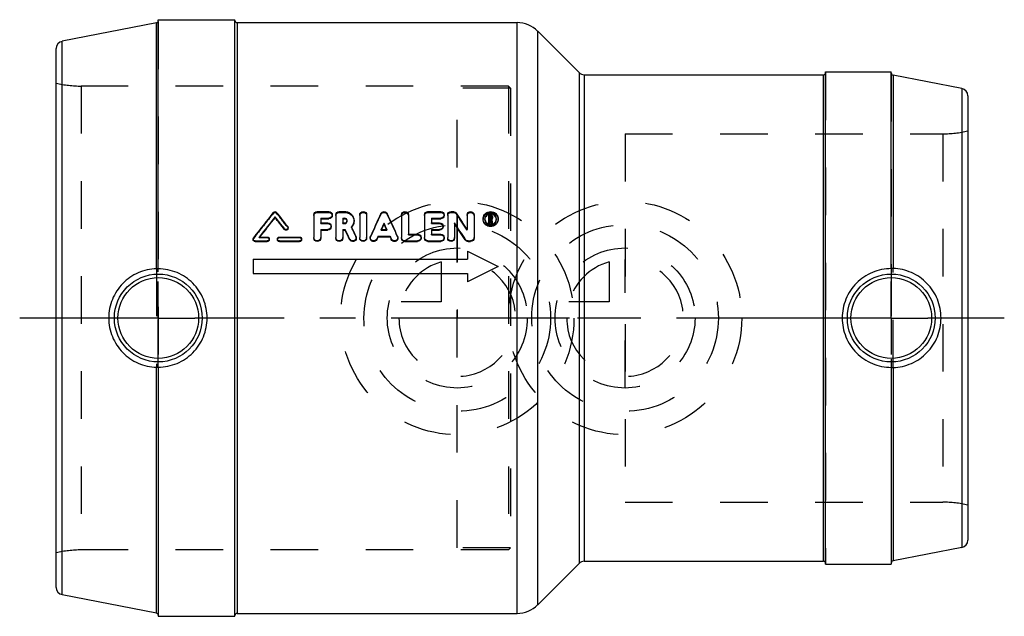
# Model space of a CAD drawing. Header units: millimetres. Extents: x 432 to 568, y 459 to 541.
import ezdxf

# ---------------------------------------------------------------- set-up
doc = ezdxf.new("R2010")
doc.units = ezdxf.units.MM
doc.header["$LTSCALE"] = 65.185185
doc.linetypes.add('CENTER', pattern=[0.6, 0.375, -0.075, 0.075, -0.075])
doc.linetypes.add('HIDDEN', pattern=[0.2, 0.1, -0.1])
for name, color, linetype in [('KOERPER', 7, 'CONTINUOUS'), ('KONST.EL_MIT_GEO', 7, 'CONTINUOUS'), ('KURVEN', 7, 'CONTINUOUS'), ('L1', 7, 'CONTINUOUS')]:
    doc.layers.add(name, color=color, linetype=linetype)

msp = doc.modelspace()

# ---------------------------------------------------------------- linework, layer by layer
at = {"layer": 'KOERPER', "color": 7, "linetype": 'Continuous'}
for p, q in [((451.26, 506.75), (451.26, 540.45)), ((451.5, 506.73), (451.5, 540.9)), ((451.5, 540.9), (462, 540.9)), ((462, 459.1), (462, 540.9)), ((462.3, 540.5), (500.69, 540.5)), ((503.52, 539.33), (509.21, 533.64)), ((509.91, 533.35), (542.7, 533.35)), ((543, 533.75), (552, 533.75)), ((543, 466.25), (543, 533.75)), ((552, 506.77), (552, 533.75)), ((552.24, 533.3), (552.24, 506.79)), ((451.26, 459.55), (451.26, 493.25)), ((451.5, 493.27), (451.5, 459.1)), ((552, 493.23), (552, 466.25)), ((552.24, 493.21), (552.24, 466.7)), ((503.52, 460.67), (509.21, 466.36)), ((509.91, 466.65), (542.7, 466.65)), ((543, 466.25), (552, 466.25)), ((451.5, 459.1), (462, 459.1)), ((462.3, 459.5), (500.69, 459.5))]:
    msp.add_line(p, q, dxfattribs=at)
at = {"layer": 'KOERPER', "color": 8, "linetype": 'HIDDEN'}
for p, q in [((492.5, 468.5), (492.5, 531.5)), ((499.8, 531.5), (492.5, 531.5)), ((499.8, 531.5), (499.8, 468.5)), ((515.5, 525.25), (515.5, 474.75)), ((451.26, 506.75), (451.26, 493.25)), ((451.5, 493.27), (451.5, 506.73)), ((552, 506.77), (552, 493.23)), ((552.24, 493.21), (552.24, 506.79)), ((499.8, 468.5), (492.5, 468.5))]:
    msp.add_line(p, q, dxfattribs=at)
at = {"layer": 'KOERPER', "color": 7, "linetype": 'Continuous'}
for points, knots in [([(451.26, 506.75), (450.4, 506.73), (448.68, 506.35), (446.5, 504.84), (445.05, 502.61), (444.71, 500.87), (444.71, 500)], [0, 0, 0, 0, 0.247974, 0.498095, 0.748985, 1, 1, 1, 1]), ([(451.5, 506.74), (451.5, 506.74), (451.49, 506.74), (451.48, 506.75), (451.46, 506.75), (451.42, 506.75), (451.35, 506.75), (451.29, 506.75), (451.26, 506.75)], [0, 0, 0, 0, 0.021046, 0.075114, 0.162696, 0.281733, 0.601873, 1, 1, 1, 1]), ([(458.2, 500), (458.2, 500.87), (457.85, 502.64), (456.37, 504.88), (454.14, 506.38), (452.37, 506.73), (451.5, 506.73)], [0, 0, 0, 0, 0.250291, 0.500034, 0.749751, 1, 1, 1, 1]), ([(552, 506.77), (551.12, 506.77), (549.35, 506.41), (547.11, 504.9), (545.62, 502.66), (545.27, 500.88), (545.27, 500)], [0, 0, 0, 0, 0.250369, 0.499939, 0.749561, 1, 1, 1, 1]), ([(552.24, 506.79), (552.21, 506.79), (552.15, 506.79), (552.08, 506.79), (552.04, 506.79), (552.02, 506.78), (552.01, 506.78), (552, 506.78), (552, 506.78)], [0, 0, 0, 0, 0.399602, 0.719628, 0.838215, 0.925309, 0.979034, 1, 1, 1, 1]), ([(558.82, 500), (558.82, 500.87), (558.48, 502.63), (557.02, 504.86), (554.84, 506.38), (553.1, 506.77), (552.24, 506.79)], [0, 0, 0, 0, 0.250857, 0.501672, 0.751948, 1, 1, 1, 1]), ([(444.71, 500), (444.71, 499.13), (445.05, 497.39), (446.5, 495.16), (448.68, 493.65), (450.4, 493.27), (451.26, 493.25)], [0, 0, 0, 0, 0.251015, 0.501906, 0.752026, 1, 1, 1, 1]), ([(451.5, 493.27), (452.37, 493.27), (454.14, 493.62), (456.37, 495.12), (457.85, 497.36), (458.2, 499.13), (458.2, 500)], [0, 0, 0, 0, 0.250242, 0.499954, 0.749702, 1, 1, 1, 1]), ([(545.27, 500), (545.27, 499.12), (545.62, 497.34), (547.11, 495.1), (549.35, 493.59), (551.12, 493.23), (552, 493.23)], [0, 0, 0, 0, 0.250439, 0.500062, 0.749631, 1, 1, 1, 1]), ([(552.24, 493.21), (553.1, 493.23), (554.84, 493.62), (557.02, 495.14), (558.48, 497.37), (558.82, 499.13), (558.82, 500)], [0, 0, 0, 0, 0.248043, 0.498311, 0.749135, 1, 1, 1, 1]), ([(451.26, 493.25), (451.29, 493.25), (451.35, 493.25), (451.42, 493.25), (451.46, 493.25), (451.48, 493.25), (451.49, 493.26), (451.5, 493.26), (451.5, 493.26)], [0, 0, 0, 0, 0.398115, 0.718245, 0.837283, 0.924865, 0.978944, 1, 1, 1, 1]), ([(552, 493.22), (552, 493.22), (552.01, 493.22), (552.02, 493.22), (552.04, 493.21), (552.08, 493.21), (552.15, 493.21), (552.21, 493.21), (552.24, 493.21)], [0, 0, 0, 0, 0.020956, 0.074671, 0.161763, 0.280349, 0.600386, 1, 1, 1, 1])]:
    msp.add_open_spline(points, degree=3, knots=knots, dxfattribs=at)
at = {"layer": 'KONST.EL_MIT_GEO', "color": 7, "linetype": 'Continuous'}
for p, q in [((451.26, 540.45), (438.31, 537.94)), ((462.3, 540.5), (462.3, 459.5)), ((500.69, 459.5), (500.69, 540.5)), ((503.52, 460.67), (503.52, 539.33)), ((438.31, 462.06), (438.31, 537.94)), ((437.5, 463.05), (437.5, 536.95)), ((509.21, 533.64), (509.21, 466.36)), ((509.91, 533.35), (509.91, 466.65)), ((542.7, 466.65), (542.7, 533.35)), ((561.69, 531.47), (552.24, 533.3)), ((561.69, 531.47), (561.69, 468.53)), ((562.5, 530.48), (562.5, 469.52)), ((473.3, 514.59), (474.89, 514.59)), ((476.31, 514.59), (477.05, 514.59)), ((488.48, 514.59), (490.22, 514.59)), ((491.65, 514.59), (491.97, 514.59)), ((467.5, 513.79), (467.5, 513.89)), ((472.83, 514.14), (472.83, 511.02)), ((473.78, 513.69), (473.78, 513.04)), ((473.78, 513.69), (474.89, 513.69)), ((473.78, 513.59), (474.89, 513.59)), ((473.78, 513.04), (474.73, 513.04)), ((474.89, 513.59), (474.89, 513.69)), ((475.84, 514.14), (475.84, 511.02)), ((476.79, 513.69), (476.79, 513.04)), ((476.79, 513.69), (477.05, 513.69)), ((476.79, 513.59), (477.05, 513.59)), ((476.79, 513.04), (477.05, 513.04)), ((477.05, 513.59), (477.05, 513.69)), ((479.12, 514.14), (479.12, 511.02)), ((480.07, 514.14), (480.07, 511.02)), ((482.46, 512.92), (482.46, 513.01)), ((484.84, 514.14), (484.84, 511.02)), ((485.79, 514.14), (485.79, 511.48)), ((488.01, 514.14), (488.01, 511.02)), ((488.96, 513.69), (488.96, 513.04)), ((488.96, 513.69), (490.22, 513.69)), ((488.96, 513.59), (490.22, 513.59)), ((488.96, 513.04), (490.07, 513.04)), ((490.22, 513.59), (490.22, 513.69)), ((491.18, 514.14), (491.18, 511.02)), ((492.13, 513.04), (492.13, 511.02)), ((493.84, 514.14), (493.84, 512.13)), ((494.79, 514.14), (494.79, 511.02)), ((496.83, 512.99), (496.83, 514.14)), ((496.83, 514.14), (497.06, 514.14)), ((496.83, 513.08), (496.99, 513.08)), ((496.95, 513.99), (496.95, 513.67)), ((496.95, 513.99), (497.06, 513.99)), ((496.95, 513.89), (497.06, 513.89)), ((496.95, 513.67), (497.06, 513.67)), ((496.99, 512.99), (496.99, 513.52)), ((496.99, 513.52), (497.04, 513.52)), ((496.99, 513.42), (497.04, 513.42)), ((497.04, 513.42), (497.04, 513.52)), ((497.04, 513.52), (497.08, 513.33)), ((497.04, 513.42), (497.06, 513.33)), ((497.06, 513.89), (497.06, 513.99)), ((497.06, 513.33), (497.07, 513.28)), ((497.07, 513.28), (497.11, 513.11)), ((497.08, 513.33), (497.09, 513.28)), ((497.09, 513.28), (497.14, 513.08)), ((497.11, 513.11), (497.12, 513.08)), ((497.14, 512.99), (497.14, 513.08)), ((497.14, 513.08), (497.3, 513.08)), ((497.15, 513.91), (497.15, 513.75)), ((497.19, 513.56), (497.24, 513.35)), ((497.24, 513.35), (497.27, 513.24)), ((497.27, 513.24), (497.3, 513.08)), ((497.3, 512.99), (497.3, 513.08)), ((497.31, 513.91), (497.31, 513.75)), ((497.31, 513.65), (497.31, 513.68)), ((468.8, 512.14), (468.8, 512.23)), ((473.78, 512.13), (473.78, 511.02)), ((473.78, 512.13), (474.73, 512.13)), ((473.78, 512.04), (474.73, 512.04)), ((474.73, 512.04), (474.73, 512.13)), ((476.79, 512.13), (476.79, 511.02)), ((476.79, 512.13), (477.11, 512.13)), ((476.79, 512.04), (477.11, 512.04)), ((477.11, 512.04), (477.11, 512.13)), ((482.05, 512.13), (482.86, 512.13)), ((488.96, 512.13), (488.96, 511.48)), ((488.96, 512.13), (490.07, 512.13)), ((488.96, 512.04), (490.07, 512.04)), ((490.07, 512.04), (490.07, 512.13)), ((496.83, 512.99), (496.99, 512.99)), ((497.14, 512.99), (497.3, 512.99)), ((464.78, 510.48), (464.78, 510.56)), ((464.78, 510.56), (466.44, 510.56)), ((464.78, 510.48), (466.44, 510.48)), ((465.33, 511.1), (466.44, 511.1)), ((466.44, 510.48), (466.44, 510.56)), ((468.11, 511.1), (470.88, 511.1)), ((468.11, 510.48), (468.11, 510.56)), ((468.11, 510.56), (470.88, 510.56)), ((468.11, 510.48), (470.88, 510.48)), ((470.88, 510.48), (470.88, 510.56)), ((477.74, 510.75), (477.74, 510.83)), ((481.63, 511.21), (481.46, 510.84)), ((481.63, 511.13), (481.46, 510.76)), ((481.46, 510.76), (481.46, 510.84)), ((481.63, 511.13), (481.63, 511.21)), ((481.63, 511.21), (483.28, 511.21)), ((481.63, 511.13), (483.28, 511.13)), ((483.28, 511.13), (483.28, 511.21)), ((483.28, 511.21), (483.45, 510.84)), ((483.28, 511.13), (483.45, 510.76)), ((483.45, 510.76), (483.45, 510.84)), ((485.31, 510.48), (485.31, 510.56)), ((485.31, 510.56), (487.05, 510.56)), ((485.31, 510.48), (487.05, 510.48)), ((485.79, 511.48), (487.05, 511.48)), ((487.05, 510.48), (487.05, 510.56)), ((488.48, 510.48), (488.48, 510.56)), ((488.48, 510.56), (490.22, 510.56)), ((488.48, 510.48), (490.22, 510.48)), ((488.96, 511.48), (490.22, 511.48)), ((490.22, 510.48), (490.22, 510.56)), ((493.59, 510.7), (493.59, 510.78)), ((494, 510.48), (494, 510.56)), ((494, 510.56), (494.32, 510.56)), ((494, 510.48), (494.32, 510.48)), ((494.32, 510.48), (494.32, 510.56)), ((493.9, 509.18), (493.9, 508.06)), ((493.9, 509.18), (498.1, 507.08)), ((464.5, 508.06), (464.5, 506.1)), ((464.5, 508.06), (493.9, 508.06)), ((498.1, 507.08), (493.9, 504.98)), ((464.5, 506.1), (493.9, 506.1)), ((493.9, 506.1), (493.9, 504.98)), ((561.69, 468.53), (552.24, 466.7)), ((451.26, 459.55), (438.31, 462.06))]:
    msp.add_line(p, q, dxfattribs=at)
at = {"layer": 'KONST.EL_MIT_GEO', "color": 8, "linetype": 'HIDDEN'}
for p, q in [((451.5, 540.65), (451.5, 459.31)), ((462, 459.2), (462, 540.8)), ((543, 533.65), (543, 466.35)), ((552, 533.46), (552, 466.43)), ((440.94, 531.8), (440.94, 468.2)), ((499.5, 531.8), (440.94, 531.8)), ((499.5, 531.8), (499.5, 468.2)), ((499.8, 531.5), (499.5, 531.8)), ((515.5, 525.25), (559.06, 525.25)), ((559.06, 525.25), (559.06, 474.75)), ((467.28, 514.38), (467.28, 514.48)), ((467.73, 514.38), (467.73, 514.48)), ((473.3, 514.48), (473.3, 514.59)), ((473.3, 514.48), (474.89, 514.48)), ((474.89, 514.48), (474.89, 514.59)), ((476.31, 514.48), (476.31, 514.59)), ((476.31, 514.48), (477.05, 514.48)), ((477.05, 514.48), (477.05, 514.59)), ((488.48, 514.48), (488.48, 514.59)), ((488.48, 514.48), (490.22, 514.48)), ((490.22, 514.48), (490.22, 514.59)), ((491.65, 514.48), (491.65, 514.59)), ((491.65, 514.48), (491.97, 514.48)), ((491.97, 514.48), (491.97, 514.59)), ((492.37, 514.27), (492.37, 514.38)), ((473.78, 512.95), (473.78, 513.04)), ((474.73, 512.95), (474.73, 513.04)), ((475.36, 514.04), (475.36, 514.14)), ((476.79, 512.95), (476.79, 513.04)), ((477.05, 512.95), (477.05, 513.04)), ((477.39, 513.27), (477.39, 513.37)), ((478.34, 513.27), (478.34, 513.37)), ((482.02, 514.22), (482.02, 514.32)), ((482.89, 514.22), (482.89, 514.32)), ((488.96, 512.95), (488.96, 513.04)), ((490.07, 512.95), (490.07, 513.04)), ((490.7, 514.04), (490.7, 514.14)), ((496.04, 513.51), (496.04, 513.61)), ((496.28, 513.51), (496.28, 513.61)), ((496.83, 514.03), (497.06, 514.03)), ((496.95, 513.57), (496.95, 513.67)), ((496.95, 513.57), (497.06, 513.57)), ((497.06, 514.03), (497.06, 514.14)), ((497.06, 513.57), (497.06, 513.67)), ((497.12, 513.08), (497.14, 512.99)), ((497.15, 513.65), (497.15, 513.75)), ((497.19, 513.46), (497.19, 513.56)), ((497.19, 513.46), (497.3, 512.99)), ((497.31, 513.68), (497.31, 513.75)), ((497.86, 513.51), (497.86, 513.61)), ((498.1, 513.51), (498.1, 513.61)), ((469.25, 512.45), (469.25, 512.55)), ((469.3, 512.3), (469.3, 512.39)), ((473.78, 512.95), (474.73, 512.95)), ((475.2, 512.5), (475.2, 512.59)), ((476.79, 512.95), (477.05, 512.95)), ((477.98, 512.42), (477.98, 512.51)), ((482.05, 512.04), (482.05, 512.13)), ((482.08, 512.12), (482.05, 512.04)), ((482.05, 512.04), (482.86, 512.04)), ((482.09, 512.13), (482.08, 512.12)), ((482.82, 512.13), (482.83, 512.12)), ((482.83, 512.12), (482.86, 512.04)), ((482.86, 512.04), (482.86, 512.13)), ((488.96, 512.95), (490.07, 512.95)), ((490.54, 512.5), (490.54, 512.59)), ((493.84, 512.04), (493.84, 512.13)), ((464.5, 510.83), (464.5, 510.75)), ((464.56, 510.91), (464.56, 510.99)), ((465.33, 511.02), (465.33, 511.1)), ((465.37, 511.07), (465.33, 511.02)), ((465.33, 511.02), (466.44, 511.02)), ((465.39, 511.1), (465.37, 511.07)), ((466.44, 511.02), (466.44, 511.1)), ((466.72, 510.75), (466.72, 510.83)), ((467.83, 510.83), (467.83, 510.75)), ((468.11, 511.02), (468.11, 511.1)), ((468.11, 511.02), (470.88, 511.02)), ((470.88, 511.02), (470.88, 511.1)), ((471.16, 510.75), (471.16, 510.83)), ((472.83, 510.94), (472.83, 511.02)), ((473.78, 510.94), (473.78, 511.02)), ((475.84, 510.94), (475.84, 511.02)), ((476.79, 510.94), (476.79, 511.02)), ((478.6, 511.13), (478.6, 511.22)), ((478.65, 510.94), (478.65, 511.02)), ((479.12, 510.94), (479.12, 511.02)), ((480.07, 510.94), (480.07, 511.02)), ((480.55, 511.02), (480.55, 510.94)), ((480.59, 511.12), (480.59, 511.21)), ((484.32, 511.12), (484.32, 511.21)), ((484.36, 510.94), (484.36, 511.02)), ((484.84, 510.94), (484.84, 511.02)), ((485.79, 511.4), (485.79, 511.48)), ((485.79, 511.4), (487.05, 511.4)), ((487.05, 511.4), (487.05, 511.48)), ((487.53, 510.94), (487.53, 511.02)), ((488.01, 510.94), (488.01, 511.02)), ((488.96, 511.4), (488.96, 511.48)), ((488.96, 511.4), (490.22, 511.4)), ((490.22, 511.4), (490.22, 511.48)), ((490.7, 510.94), (490.7, 511.02)), ((491.18, 510.94), (491.18, 511.02)), ((492.13, 510.94), (492.13, 511.02)), ((494.79, 510.94), (494.79, 511.02)), ((515.5, 474.75), (559.06, 474.75)), ((499.8, 468.5), (499.5, 468.2)), ((499.5, 468.2), (440.94, 468.2))]:
    msp.add_line(p, q, dxfattribs=at)
at = {"layer": 'KONST.EL_MIT_GEO', "color": 7, "linetype": 'Continuous'}
for centre, radius in [((451.5, 500), 6.02), ((451.5, 500), 5.53), ((552, 500), 6.02), ((552, 500), 5.53)]:
    msp.add_circle(centre, radius, dxfattribs=at)
for centre, radius, start, end in [((451.2, 540.75), 0.3, 281, 360), ((462.3, 540.8), 0.3, 180, 270), ((500.69, 536.5), 4, 45, 90), ((438.5, 536.95), 1, 101, 180), ((509.91, 534.35), 1, 225, 270), ((542.7, 533.65), 0.3, 270, 322.5004), ((552.3, 533.6), 0.3, 180, 259), ((561.5, 530.48), 1, 360, 79), ((757.17, 285.68), 369.31, 141.717, 142.4041), ((181.23, 288.35), 364.99, 37.898, 38.2842), ((187.37, 313.21), 365.37, 32.9871, 33.4077), ((759.48, 284.42), 371.35, 141.8359, 142.3817), ((756.63, 284.88), 368.77, 141.6302, 142.1612), ((177.9, 286.28), 368.35, 37.8365, 38.1648), ((180.54, 286.59), 366.01, 38.0416, 38.3704), ((853.34, 341.94), 409.38, 155.0975, 155.577), ((858.29, 340.15), 413.68, 155.3006, 155.4351), ((106.62, 340.15), 413.68, 24.5649, 24.6994), ((111.57, 341.94), 409.38, 24.423, 24.9025), ((178.24, 307.98), 374.94, 32.7434, 33.156), ((496.96, 513.61), 0.92, 173.4719, 180.062), ((497.07, 513.43), 0.829, 106.9729, 112.6095), ((497.07, 513.41), 0.848, 73.6589, 90.1536), ((497.07, 513.76), 0.234, 300.61, 304.5272), ((497.08, 513.9), 0.231, 31.0037, 38.7008), ((497.08, 513.44), 0.817, 64.2059, 73.5729), ((497.18, 513.61), 0.917, 359.9207, 6.5132), ((106.58, 332.64), 411.72, 25.6443, 25.846), ((110.99, 333.38), 407.39, 25.8097, 26.0123), ((110.33, 333.95), 408.72, 25.704, 25.9055), ((477.08, 513.33), 1.28, 316.5663, 317.6826), ((853.39, 341.05), 408.81, 155.1397, 155.2611), ((111.52, 341.05), 408.81, 24.7389, 24.8603), ((181.49, 308.51), 371.88, 32.936, 33.3499), ((497.07, 513.67), 0.819, 247.356, 258.9139), ((497.07, 513.68), 0.828, 258.9174, 281.6671), ((497.07, 513.67), 0.819, 281.7247, 293.2194), ((466.46, 510.75), 0.26, 354.7847, 359.9808), ((468.09, 510.83), 0.265, 174.0058, 180.0515), ((470.9, 510.75), 0.26, 354.7847, 359.9808), ((481, 511.02), 0.449, 176.2372, 179.789), ((561.5, 469.52), 1, 281, 0), ((509.91, 465.65), 1, 90, 135), ((542.7, 466.35), 0.3, 37.4996, 90), ((552.3, 466.4), 0.3, 101, 180), ((438.5, 463.05), 1, 180, 259), ((500.69, 463.5), 4, 270, 315), ((451.2, 459.25), 0.3, 0, 79), ((462.3, 459.2), 0.3, 90, 180)]:
    msp.add_arc(centre, radius, start, end, dxfattribs=at)
at = {"layer": 'KONST.EL_MIT_GEO', "color": 8, "linetype": 'HIDDEN'}
for centre, radius, start, end in [((542.7, 533.65), 0.3, 322.5004, 360), ((440.94, 546.8), 15, 256.7385, 270), ((559.06, 540.25), 15, 270, 283.2615), ((754.47, 286.03), 366.91, 141.5112, 142.1995), ((183.85, 288.65), 362.68, 38.1031, 38.49), ((477.09, 513.27), 0.296, 0.002, 9.3729), ((848.82, 342.67), 404.93, 154.9356, 155.4174), ((116.09, 342.67), 404.93, 24.5826, 25.0644), ((190.52, 313.7), 362.41, 33.1805, 33.6024), ((496.97, 513.51), 0.935, 179.9708, 186.4572), ((497.01, 513.51), 0.735, 176.2125, 180.017), ((497.07, 513.67), 0.249, 300.5431, 306.942), ((497.13, 513.51), 0.732, 359.984, 3.8206), ((497.17, 513.51), 0.935, 353.5408, 0.0279), ((477.05, 513.36), 1.32, 314.6756, 316.5621), ((114.7, 334.67), 404.44, 25.8696, 26.0721), ((478.19, 510.94), 0.455, 357.5487, 359.9887), ((483.91, 510.94), 0.455, 356.2491, 359.9885), ((487.1, 510.94), 0.432, 356.4906, 0.0017), ((490.27, 510.94), 0.432, 356.4906, 0.0017), ((559.06, 459.75), 15, 76.7385, 90), ((440.94, 453.2), 15, 90, 103.2615), ((542.7, 466.35), 0.3, 0, 37.4996)]:
    msp.add_arc(centre, radius, start, end, dxfattribs=at)
at = {"layer": 'KONST.EL_MIT_GEO', "color": 7, "linetype": 'Continuous'}
for points, knots in [([(467.28, 514.48), (467.33, 514.55), (467.5, 514.63), (467.68, 514.55), (467.73, 514.48)], [0, 0, 0, 0, 0.500031, 1, 1, 1, 1]), ([(472.83, 514.14), (472.82, 514.25), (472.93, 514.5), (473.18, 514.59), (473.3, 514.59)], [0, 0, 0, 0, 0.488804, 1, 1, 1, 1]), ([(474.89, 514.59), (475.01, 514.59), (475.25, 514.5), (475.36, 514.25), (475.36, 514.14)], [0, 0, 0, 0, 0.511235, 1, 1, 1, 1]), ([(475.84, 514.14), (475.84, 514.25), (475.94, 514.5), (476.19, 514.59), (476.31, 514.59)], [0, 0, 0, 0, 0.488804, 1, 1, 1, 1]), ([(477.05, 514.59), (477.22, 514.59), (477.56, 514.53), (477.98, 514.26), (478.27, 513.85), (478.34, 513.52), (478.34, 513.37)], [0, 0, 0, 0, 0.257064, 0.509607, 0.756449, 1, 1, 1, 1]), ([(479.12, 514.14), (479.12, 514.25), (479.23, 514.5), (479.6, 514.64), (479.97, 514.5), (480.08, 514.25), (480.07, 514.14)], [0, 0, 0, 0, 0.244419, 0.500015, 0.755604, 1, 1, 1, 1]), ([(482.02, 514.32), (482.06, 514.4), (482.18, 514.54), (482.46, 514.61), (482.73, 514.54), (482.85, 514.4), (482.89, 514.32)], [0, 0, 0, 0, 0.246034, 0.499997, 0.753964, 1, 1, 1, 1]), ([(484.84, 514.14), (484.84, 514.25), (484.94, 514.5), (485.31, 514.64), (485.68, 514.5), (485.79, 514.25), (485.79, 514.14)], [0, 0, 0, 0, 0.244419, 0.500015, 0.755604, 1, 1, 1, 1]), ([(488.01, 514.14), (488.01, 514.25), (488.11, 514.5), (488.36, 514.59), (488.48, 514.59)], [0, 0, 0, 0, 0.488804, 1, 1, 1, 1]), ([(490.22, 514.59), (490.35, 514.59), (490.59, 514.5), (490.7, 514.25), (490.7, 514.14)], [0, 0, 0, 0, 0.511235, 1, 1, 1, 1]), ([(491.18, 514.14), (491.18, 514.25), (491.28, 514.5), (491.53, 514.59), (491.65, 514.59)], [0, 0, 0, 0, 0.488804, 1, 1, 1, 1]), ([(491.97, 514.59), (492.05, 514.59), (492.21, 514.55), (492.33, 514.44), (492.37, 514.38)], [0, 0, 0, 0, 0.506674, 1, 1, 1, 1]), ([(493.84, 514.14), (493.84, 514.25), (493.95, 514.5), (494.32, 514.64), (494.68, 514.5), (494.79, 514.25), (494.79, 514.14)], [0, 0, 0, 0, 0.244419, 0.500015, 0.755604, 1, 1, 1, 1]), ([(496.04, 513.72), (496.06, 513.83), (496.13, 514.07), (496.44, 514.45), (497.07, 514.68), (497.7, 514.45), (498.01, 514.07), (498.08, 513.83), (498.09, 513.72)], [0, 0, 0, 0, 0.122681, 0.247238, 0.500004, 0.752767, 0.877319, 1, 1, 1, 1]), ([(497.86, 513.61), (497.86, 513.71), (497.82, 513.91), (497.59, 514.24), (497.07, 514.45), (496.55, 514.24), (496.32, 513.91), (496.28, 513.71), (496.28, 513.61)], [0, 0, 0, 0, 0.122783, 0.247363, 0.500017, 0.752657, 0.877225, 1, 1, 1, 1]), ([(474.73, 513.04), (474.85, 513.04), (475.1, 512.95), (475.2, 512.71), (475.2, 512.59)], [0, 0, 0, 0, 0.508824, 1, 1, 1, 1]), ([(475.36, 514.14), (475.36, 514.02), (475.25, 513.78), (475.01, 513.69), (474.89, 513.69)], [0, 0, 0, 0, 0.489145, 1, 1, 1, 1]), ([(475.36, 514.04), (475.36, 513.92), (475.25, 513.68), (475.01, 513.59), (474.89, 513.59)], [0, 0, 0, 0, 0.48971, 1, 1, 1, 1]), ([(477.39, 513.37), (477.39, 513.45), (477.31, 513.62), (477.14, 513.69), (477.05, 513.69)], [0, 0, 0, 0, 0.490004, 1, 1, 1, 1]), ([(477.32, 513.46), (477.29, 513.5), (477.2, 513.56), (477.1, 513.59), (477.05, 513.59)], [0, 0, 0, 0, 0.494301, 1, 1, 1, 1]), ([(477.05, 513.04), (477.14, 513.04), (477.31, 513.11), (477.39, 513.29), (477.39, 513.37)], [0, 0, 0, 0, 0.509733, 1, 1, 1, 1]), ([(478.34, 513.37), (478.34, 513.21), (478.27, 512.89), (478.09, 512.62), (477.98, 512.51)], [0, 0, 0, 0, 0.495658, 1, 1, 1, 1]), ([(478.34, 513.27), (478.34, 513.12), (478.28, 512.83), (478.12, 512.58), (478.03, 512.47)], [0, 0, 0, 0, 0.496502, 1, 1, 1, 1]), ([(490.07, 513.04), (490.19, 513.04), (490.44, 512.95), (490.54, 512.71), (490.54, 512.59)], [0, 0, 0, 0, 0.508824, 1, 1, 1, 1]), ([(490.7, 514.14), (490.7, 514.02), (490.59, 513.78), (490.35, 513.69), (490.22, 513.69)], [0, 0, 0, 0, 0.489145, 1, 1, 1, 1]), ([(490.7, 514.04), (490.7, 513.92), (490.59, 513.68), (490.34, 513.59), (490.22, 513.59)], [0, 0, 0, 0, 0.48971, 1, 1, 1, 1]), ([(498.1, 513.61), (498.1, 513.48), (498.05, 513.22), (497.82, 512.9), (497.47, 512.68), (497.07, 512.6), (496.66, 512.68), (496.32, 512.9), (496.09, 513.22), (496.04, 513.48), (496.04, 513.61)], [0, 0, 0, 0, 0.121614, 0.24536, 0.371807, 0.500002, 0.628197, 0.754644, 0.878387, 1, 1, 1, 1]), ([(498.09, 513.41), (498.08, 513.29), (498, 513.05), (497.69, 512.67), (497.07, 512.44), (496.44, 512.67), (496.13, 513.05), (496.06, 513.29), (496.04, 513.41)], [0, 0, 0, 0, 0.122521, 0.247746, 0.50014, 0.752509, 0.877716, 1, 1, 1, 1]), ([(496.39, 513.89), (496.37, 513.87), (496.31, 513.76), (496.28, 513.65), (496.28, 513.56)], [0, 0, 0, 0, 0.254557, 1, 1, 1, 1]), ([(496.28, 513.61), (496.28, 513.47), (496.37, 513.17), (496.61, 512.97), (496.75, 512.92)], [0, 0, 0, 0, 0.492575, 1, 1, 1, 1]), ([(496.75, 514.19), (496.71, 514.18), (496.57, 514.11), (496.45, 513.99), (496.39, 513.89)], [0, 0, 0, 0, 0.255849, 1, 1, 1, 1]), ([(497.06, 514.14), (497.08, 514.14), (497.15, 514.13), (497.22, 514.09), (497.26, 514.05)], [0, 0, 0, 0, 0.256356, 1, 1, 1, 1]), ([(497.15, 513.91), (497.15, 513.93), (497.13, 513.97), (497.08, 513.99), (497.06, 513.99)], [0, 0, 0, 0, 0.489387, 1, 1, 1, 1]), ([(497.39, 512.92), (497.53, 512.98), (497.77, 513.17), (497.86, 513.47), (497.86, 513.61)], [0, 0, 0, 0, 0.507344, 1, 1, 1, 1]), ([(497.75, 513.89), (497.69, 513.98), (497.59, 514.09), (497.46, 514.16), (497.43, 514.18)], [0, 0, 0, 0, 0.746334, 1, 1, 1, 1]), ([(497.86, 513.56), (497.85, 513.65), (497.82, 513.76), (497.77, 513.87), (497.75, 513.89)], [0, 0, 0, 0, 0.745218, 1, 1, 1, 1]), ([(469.3, 512.39), (469.3, 512.33), (469.26, 512.22), (469.12, 512.12), (468.94, 512.11), (468.84, 512.18), (468.8, 512.23)], [0, 0, 0, 0, 0.244265, 0.494816, 0.749061, 1, 1, 1, 1]), ([(469.3, 512.3), (469.3, 512.24), (469.26, 512.13), (469.12, 512.03), (468.94, 512.03), (468.84, 512.09), (468.8, 512.14)], [0, 0, 0, 0, 0.245335, 0.495806, 0.749609, 1, 1, 1, 1]), ([(475.2, 512.59), (475.2, 512.47), (475.1, 512.23), (474.85, 512.13), (474.73, 512.13)], [0, 0, 0, 0, 0.49152, 1, 1, 1, 1]), ([(475.2, 512.5), (475.2, 512.38), (475.1, 512.13), (474.85, 512.04), (474.73, 512.04)], [0, 0, 0, 0, 0.491348, 1, 1, 1, 1]), ([(490.54, 512.59), (490.54, 512.47), (490.44, 512.23), (490.19, 512.13), (490.07, 512.13)], [0, 0, 0, 0, 0.49152, 1, 1, 1, 1]), ([(490.54, 512.5), (490.54, 512.38), (490.43, 512.13), (490.19, 512.04), (490.07, 512.04)], [0, 0, 0, 0, 0.491348, 1, 1, 1, 1]), ([(464.78, 510.56), (464.71, 510.56), (464.56, 510.62), (464.5, 510.76), (464.5, 510.83)], [0, 0, 0, 0, 0.506256, 1, 1, 1, 1]), ([(464.78, 510.48), (464.71, 510.48), (464.56, 510.54), (464.5, 510.68), (464.5, 510.75)], [0, 0, 0, 0, 0.507311, 1, 1, 1, 1]), ([(466.44, 511.1), (466.51, 511.1), (466.66, 511.04), (466.72, 510.9), (466.72, 510.83)], [0, 0, 0, 0, 0.506582, 1, 1, 1, 1]), ([(466.72, 510.83), (466.72, 510.76), (466.66, 510.62), (466.51, 510.56), (466.44, 510.56)], [0, 0, 0, 0, 0.493692, 1, 1, 1, 1]), ([(466.72, 510.73), (466.71, 510.66), (466.65, 510.53), (466.51, 510.48), (466.44, 510.48)], [0, 0, 0, 0, 0.494008, 1, 1, 1, 1]), ([(467.83, 510.86), (467.84, 510.92), (467.9, 511.05), (468.04, 511.1), (468.11, 511.1)], [0, 0, 0, 0, 0.493733, 1, 1, 1, 1]), ([(468.11, 510.56), (468.04, 510.56), (467.89, 510.62), (467.83, 510.76), (467.83, 510.83)], [0, 0, 0, 0, 0.506413, 1, 1, 1, 1]), ([(468.11, 510.48), (468.04, 510.48), (467.89, 510.54), (467.83, 510.68), (467.83, 510.75)], [0, 0, 0, 0, 0.506238, 1, 1, 1, 1]), ([(470.88, 511.1), (470.95, 511.1), (471.09, 511.04), (471.16, 510.9), (471.16, 510.83)], [0, 0, 0, 0, 0.506582, 1, 1, 1, 1]), ([(471.16, 510.83), (471.16, 510.76), (471.1, 510.62), (470.95, 510.56), (470.88, 510.56)], [0, 0, 0, 0, 0.493692, 1, 1, 1, 1]), ([(471.16, 510.73), (471.15, 510.66), (471.08, 510.53), (470.95, 510.48), (470.88, 510.48)], [0, 0, 0, 0, 0.494008, 1, 1, 1, 1]), ([(473.78, 511.02), (473.78, 510.9), (473.67, 510.66), (473.3, 510.51), (472.93, 510.66), (472.82, 510.9), (472.83, 511.02)], [0, 0, 0, 0, 0.246835, 0.500015, 0.753187, 1, 1, 1, 1]), ([(473.78, 510.94), (473.78, 510.82), (473.67, 510.58), (473.3, 510.43), (472.93, 510.58), (472.83, 510.82), (472.83, 510.94)], [0, 0, 0, 0, 0.246668, 0.499812, 0.753023, 1, 1, 1, 1]), ([(476.79, 511.02), (476.79, 510.9), (476.68, 510.66), (476.31, 510.51), (475.94, 510.66), (475.84, 510.9), (475.84, 511.02)], [0, 0, 0, 0, 0.246835, 0.500015, 0.753187, 1, 1, 1, 1]), ([(476.79, 510.94), (476.79, 510.82), (476.68, 510.58), (476.31, 510.43), (475.94, 510.58), (475.84, 510.82), (475.84, 510.94)], [0, 0, 0, 0, 0.246668, 0.499812, 0.753023, 1, 1, 1, 1]), ([(478.65, 511.02), (478.65, 510.92), (478.57, 510.71), (478.28, 510.54), (477.95, 510.57), (477.79, 510.73), (477.74, 510.83)], [0, 0, 0, 0, 0.245708, 0.497028, 0.750658, 1, 1, 1, 1]), ([(478.65, 510.92), (478.64, 510.82), (478.56, 510.62), (478.27, 510.46), (477.95, 510.5), (477.79, 510.66), (477.74, 510.75)], [0, 0, 0, 0, 0.245686, 0.496919, 0.750497, 1, 1, 1, 1]), ([(480.07, 511.02), (480.07, 510.9), (479.97, 510.66), (479.6, 510.51), (479.23, 510.66), (479.12, 510.9), (479.12, 511.02)], [0, 0, 0, 0, 0.246835, 0.500015, 0.753187, 1, 1, 1, 1]), ([(480.07, 510.94), (480.07, 510.82), (479.97, 510.58), (479.6, 510.43), (479.23, 510.58), (479.12, 510.82), (479.12, 510.94)], [0, 0, 0, 0, 0.246668, 0.499812, 0.753023, 1, 1, 1, 1]), ([(481.46, 510.84), (481.42, 510.74), (481.26, 510.58), (480.92, 510.53), (480.63, 510.71), (480.55, 510.92), (480.55, 511.02)], [0, 0, 0, 0, 0.249221, 0.502869, 0.754273, 1, 1, 1, 1]), ([(481.46, 510.76), (481.42, 510.66), (481.26, 510.5), (480.92, 510.46), (480.63, 510.63), (480.55, 510.84), (480.55, 510.94)], [0, 0, 0, 0, 0.249116, 0.502868, 0.754317, 1, 1, 1, 1]), ([(484.36, 511.02), (484.36, 510.92), (484.28, 510.71), (483.99, 510.53), (483.65, 510.58), (483.49, 510.74), (483.45, 510.84)], [0, 0, 0, 0, 0.245759, 0.497171, 0.750802, 1, 1, 1, 1]), ([(484.36, 510.91), (484.35, 510.81), (484.26, 510.61), (483.97, 510.46), (483.65, 510.5), (483.49, 510.66), (483.45, 510.76)], [0, 0, 0, 0, 0.245822, 0.497205, 0.750714, 1, 1, 1, 1]), ([(485.31, 510.56), (485.19, 510.56), (484.94, 510.66), (484.84, 510.9), (484.84, 511.02)], [0, 0, 0, 0, 0.506375, 1, 1, 1, 1]), ([(485.31, 510.48), (485.19, 510.48), (484.94, 510.58), (484.84, 510.82), (484.84, 510.94)], [0, 0, 0, 0, 0.506104, 1, 1, 1, 1]), ([(487.05, 511.48), (487.18, 511.48), (487.43, 511.39), (487.53, 511.14), (487.53, 511.02)], [0, 0, 0, 0, 0.506693, 1, 1, 1, 1]), ([(487.53, 511.02), (487.53, 510.9), (487.43, 510.66), (487.18, 510.56), (487.05, 510.56)], [0, 0, 0, 0, 0.493615, 1, 1, 1, 1]), ([(487.53, 510.91), (487.52, 510.8), (487.41, 510.57), (487.17, 510.48), (487.05, 510.48)], [0, 0, 0, 0, 0.493401, 1, 1, 1, 1]), ([(488.48, 510.56), (488.36, 510.56), (488.11, 510.66), (488.01, 510.9), (488.01, 511.02)], [0, 0, 0, 0, 0.506375, 1, 1, 1, 1]), ([(488.48, 510.48), (488.36, 510.48), (488.11, 510.58), (488.01, 510.82), (488.01, 510.94)], [0, 0, 0, 0, 0.506104, 1, 1, 1, 1]), ([(490.22, 511.48), (490.35, 511.48), (490.6, 511.39), (490.7, 511.14), (490.7, 511.02)], [0, 0, 0, 0, 0.506693, 1, 1, 1, 1]), ([(490.7, 511.02), (490.7, 510.9), (490.6, 510.66), (490.35, 510.56), (490.22, 510.56)], [0, 0, 0, 0, 0.493615, 1, 1, 1, 1]), ([(490.7, 510.91), (490.69, 510.8), (490.58, 510.57), (490.34, 510.48), (490.22, 510.48)], [0, 0, 0, 0, 0.493401, 1, 1, 1, 1]), ([(492.13, 511.02), (492.13, 510.9), (492.02, 510.66), (491.65, 510.51), (491.28, 510.66), (491.17, 510.9), (491.18, 511.02)], [0, 0, 0, 0, 0.246835, 0.500015, 0.753187, 1, 1, 1, 1]), ([(492.13, 510.94), (492.13, 510.82), (492.02, 510.58), (491.65, 510.43), (491.28, 510.58), (491.18, 510.82), (491.18, 510.94)], [0, 0, 0, 0, 0.246668, 0.499812, 0.753023, 1, 1, 1, 1]), ([(494, 510.56), (493.92, 510.56), (493.76, 510.6), (493.64, 510.71), (493.59, 510.78)], [0, 0, 0, 0, 0.503596, 1, 1, 1, 1]), ([(494, 510.48), (493.92, 510.48), (493.76, 510.52), (493.64, 510.63), (493.59, 510.7)], [0, 0, 0, 0, 0.501075, 1, 1, 1, 1]), ([(494.79, 511.02), (494.79, 510.9), (494.69, 510.66), (494.44, 510.56), (494.32, 510.56)], [0, 0, 0, 0, 0.493637, 1, 1, 1, 1]), ([(494.79, 510.94), (494.79, 510.82), (494.69, 510.58), (494.44, 510.48), (494.32, 510.48)], [0, 0, 0, 0, 0.493007, 1, 1, 1, 1])]:
    msp.add_open_spline(points, degree=3, knots=knots, dxfattribs=at)
at = {"layer": 'KONST.EL_MIT_GEO', "color": 8, "linetype": 'HIDDEN'}
for points, knots in [([(467.28, 514.38), (467.33, 514.44), (467.5, 514.52), (467.68, 514.44), (467.73, 514.38)], [0, 0, 0, 0, 0.500897, 1, 1, 1, 1]), ([(472.83, 514.04), (472.83, 514.15), (472.93, 514.39), (473.18, 514.48), (473.3, 514.48)], [0, 0, 0, 0, 0.489471, 1, 1, 1, 1]), ([(474.89, 514.48), (475.01, 514.48), (475.25, 514.39), (475.36, 514.15), (475.36, 514.04)], [0, 0, 0, 0, 0.510182, 1, 1, 1, 1]), ([(475.84, 514.04), (475.84, 514.15), (475.94, 514.39), (476.19, 514.48), (476.31, 514.48)], [0, 0, 0, 0, 0.489471, 1, 1, 1, 1]), ([(477.05, 514.48), (477.22, 514.48), (477.55, 514.42), (477.98, 514.15), (478.27, 513.75), (478.34, 513.43), (478.34, 513.27)], [0, 0, 0, 0, 0.257832, 0.508716, 0.756884, 1, 1, 1, 1]), ([(479.12, 514.04), (479.12, 514.09), (479.15, 514.21), (479.29, 514.41), (479.6, 514.53), (479.91, 514.41), (480.05, 514.21), (480.07, 514.09), (480.07, 514.04)], [0, 0, 0, 0, 0.12271, 0.247524, 0.499829, 0.752194, 0.877505, 1, 1, 1, 1]), ([(482.02, 514.22), (482.06, 514.29), (482.18, 514.43), (482.45, 514.51), (482.73, 514.43), (482.85, 514.29), (482.89, 514.22)], [0, 0, 0, 0, 0.246307, 0.499703, 0.753535, 1, 1, 1, 1]), ([(484.84, 514.04), (484.84, 514.09), (484.86, 514.21), (485, 514.41), (485.31, 514.53), (485.62, 514.41), (485.76, 514.21), (485.79, 514.09), (485.79, 514.04)], [0, 0, 0, 0, 0.12271, 0.247524, 0.499829, 0.752194, 0.877505, 1, 1, 1, 1]), ([(488.01, 514.04), (488.01, 514.15), (488.11, 514.39), (488.36, 514.48), (488.48, 514.48)], [0, 0, 0, 0, 0.489471, 1, 1, 1, 1]), ([(490.22, 514.48), (490.34, 514.48), (490.59, 514.39), (490.7, 514.15), (490.7, 514.04)], [0, 0, 0, 0, 0.510182, 1, 1, 1, 1]), ([(491.18, 514.04), (491.18, 514.15), (491.28, 514.39), (491.53, 514.48), (491.65, 514.48)], [0, 0, 0, 0, 0.489471, 1, 1, 1, 1]), ([(491.97, 514.48), (492.05, 514.48), (492.21, 514.45), (492.33, 514.34), (492.37, 514.27)], [0, 0, 0, 0, 0.503758, 1, 1, 1, 1]), ([(493.84, 514.04), (493.84, 514.09), (493.87, 514.21), (494.01, 514.41), (494.31, 514.53), (494.62, 514.41), (494.76, 514.21), (494.79, 514.09), (494.79, 514.04)], [0, 0, 0, 0, 0.12271, 0.247524, 0.499829, 0.752194, 0.877505, 1, 1, 1, 1]), ([(496.04, 513.51), (496.04, 513.64), (496.09, 513.9), (496.4, 514.33), (497.07, 514.59), (497.74, 514.33), (498.04, 513.9), (498.1, 513.64), (498.1, 513.51)], [0, 0, 0, 0, 0.122967, 0.247942, 0.500233, 0.752492, 0.877452, 1, 1, 1, 1]), ([(477.05, 512.95), (477.14, 512.95), (477.31, 513.01), (477.39, 513.19), (477.39, 513.27)], [0, 0, 0, 0, 0.509246, 1, 1, 1, 1]), ([(496.28, 513.51), (496.28, 513.41), (496.32, 513.21), (496.55, 512.88), (497.07, 512.68), (497.58, 512.88), (497.82, 513.21), (497.86, 513.41), (497.86, 513.51)], [0, 0, 0, 0, 0.122196, 0.247455, 0.499692, 0.751866, 0.877183, 1, 1, 1, 1]), ([(497.06, 514.03), (497.13, 514.03), (497.25, 513.99), (497.31, 513.87), (497.31, 513.81)], [0, 0, 0, 0, 0.510036, 1, 1, 1, 1]), ([(497.06, 513.57), (497.08, 513.57), (497.13, 513.59), (497.15, 513.63), (497.15, 513.65)], [0, 0, 0, 0, 0.511083, 1, 1, 1, 1]), ([(469.25, 512.45), (469.26, 512.44), (469.29, 512.4), (469.3, 512.34), (469.3, 512.3)], [0, 0, 0, 0, 0.261381, 1, 1, 1, 1]), ([(474.73, 512.95), (474.85, 512.95), (475.1, 512.86), (475.2, 512.61), (475.2, 512.5)], [0, 0, 0, 0, 0.508609, 1, 1, 1, 1]), ([(490.07, 512.95), (490.19, 512.95), (490.43, 512.86), (490.54, 512.61), (490.54, 512.5)], [0, 0, 0, 0, 0.508609, 1, 1, 1, 1]), ([(466.44, 511.02), (466.51, 511.02), (466.66, 510.96), (466.72, 510.82), (466.72, 510.75)], [0, 0, 0, 0, 0.506402, 1, 1, 1, 1]), ([(467.83, 510.75), (467.83, 510.82), (467.89, 510.96), (468.04, 511.02), (468.11, 511.02)], [0, 0, 0, 0, 0.493594, 1, 1, 1, 1]), ([(470.88, 511.02), (470.95, 511.02), (471.09, 510.96), (471.16, 510.82), (471.16, 510.75)], [0, 0, 0, 0, 0.506402, 1, 1, 1, 1]), ([(487.05, 511.4), (487.18, 511.4), (487.42, 511.3), (487.53, 511.06), (487.53, 510.94)], [0, 0, 0, 0, 0.506874, 1, 1, 1, 1]), ([(490.22, 511.4), (490.35, 511.4), (490.59, 511.3), (490.7, 511.06), (490.7, 510.94)], [0, 0, 0, 0, 0.506874, 1, 1, 1, 1])]:
    msp.add_open_spline(points, degree=3, knots=knots, dxfattribs=at)
at = {"layer": 'KONST.EL_MIT_GEO', "color": 7, "linetype": 'Continuous'}
for points in [[(477.38, 513.32), (477.37, 513.37), (477.35, 513.42), (477.32, 513.46)], [(497.07, 514.26), (496.98, 514.26), (496.9, 514.25), (496.83, 514.22)], [(497.08, 513.88), (497.07, 513.88), (497.07, 513.89), (497.06, 513.89)], [(497.06, 513.67), (497.07, 513.67), (497.08, 513.68), (497.09, 513.68)], [(497.12, 513.87), (497.11, 513.88), (497.09, 513.88), (497.08, 513.88)], [(497.09, 513.68), (497.12, 513.69), (497.14, 513.71), (497.15, 513.74)], [(497.15, 513.74), (497.15, 513.74), (497.15, 513.75), (497.15, 513.75)], [(497.3, 513.7), (497.29, 513.65), (497.25, 513.6), (497.21, 513.57)], [(497.31, 513.65), (497.31, 513.59), (497.27, 513.51), (497.22, 513.47)], [(497.27, 514.02), (497.29, 513.99), (497.31, 513.95), (497.31, 513.91)], [(497.31, 513.75), (497.31, 513.74), (497.3, 513.72), (497.3, 513.7)], [(469.25, 512.55), (469.28, 512.5), (469.3, 512.44), (469.3, 512.39)], [(464.5, 510.83), (464.5, 510.89), (464.52, 510.95), (464.56, 510.99)], [(478.6, 511.22), (478.63, 511.16), (478.65, 511.09), (478.65, 511.02)], [(480.55, 511.05), (480.55, 511.1), (480.57, 511.16), (480.59, 511.21)], [(484.32, 511.21), (484.35, 511.15), (484.36, 511.09), (484.36, 511.02)]]:
    msp.add_open_spline(points, degree=3, dxfattribs=at)
at = {"layer": 'KONST.EL_MIT_GEO', "color": 8, "linetype": 'HIDDEN'}
for points in [[(497.15, 513.81), (497.15, 513.83), (497.13, 513.85), (497.12, 513.87)], [(464.5, 510.75), (464.5, 510.81), (464.52, 510.87), (464.56, 510.91)], [(478.6, 511.13), (478.63, 511.07), (478.65, 511.01), (478.65, 510.94)], [(480.55, 510.94), (480.55, 511), (480.56, 511.07), (480.59, 511.12)], [(484.32, 511.12), (484.35, 511.07), (484.36, 511), (484.36, 510.94)]]:
    msp.add_open_spline(points, degree=3, dxfattribs=at)
at = {"layer": 'KURVEN', "color": 8, "linetype": 'HIDDEN'}
for p, q in [((492.5, 514.18), (492.5, 500)), ((490.3, 507.69), (490.3, 502.2)), ((513.3, 507.69), (513.3, 502.2)), ((515.5, 490.4), (515.5, 508)), ((490.3, 502.2), (484.81, 502.2)), ((513.3, 502.2), (507.81, 502.2)), ((502.1, 500), (484.5, 500)), ((515.5, 500), (505.9, 500))]:
    msp.add_line(p, q, dxfattribs=at)
for centre, radius in [((492.5, 500), 16), ((515.5, 500), 16), ((492.5, 500), 12.8), ((515.5, 500), 12.8), ((492.5, 500), 9.6), ((515.5, 500), 9.6)]:
    msp.add_circle(centre, radius, dxfattribs=at)
for centre, start, end in [((492.5, 500), 180, 90), ((492.5, 500), 105.962, 164.038), ((515.5, 500), 180, 90), ((515.5, 500), 105.962, 164.038)]:
    msp.add_arc(centre, 8, start, end, dxfattribs=at)
at = {"layer": 'L1', "color": 2, "linetype": 'CENTER'}
for p, q in [((451.5, 500), (451.5, 505)), ((552, 500), (552, 505)), ((446.5, 500), (432.5, 500)), ((451.5, 500), (446.5, 500)), ((451.5, 500), (451.5, 495)), ((451.5, 500), (456.5, 500)), ((547, 500), (456.5, 500)), ((552, 500), (547, 500)), ((552, 500), (557, 500)), ((552, 500), (552, 495)), ((567.5, 500), (557, 500))]:
    msp.add_line(p, q, dxfattribs=at)

doc.saveas('drawing.dxf')
